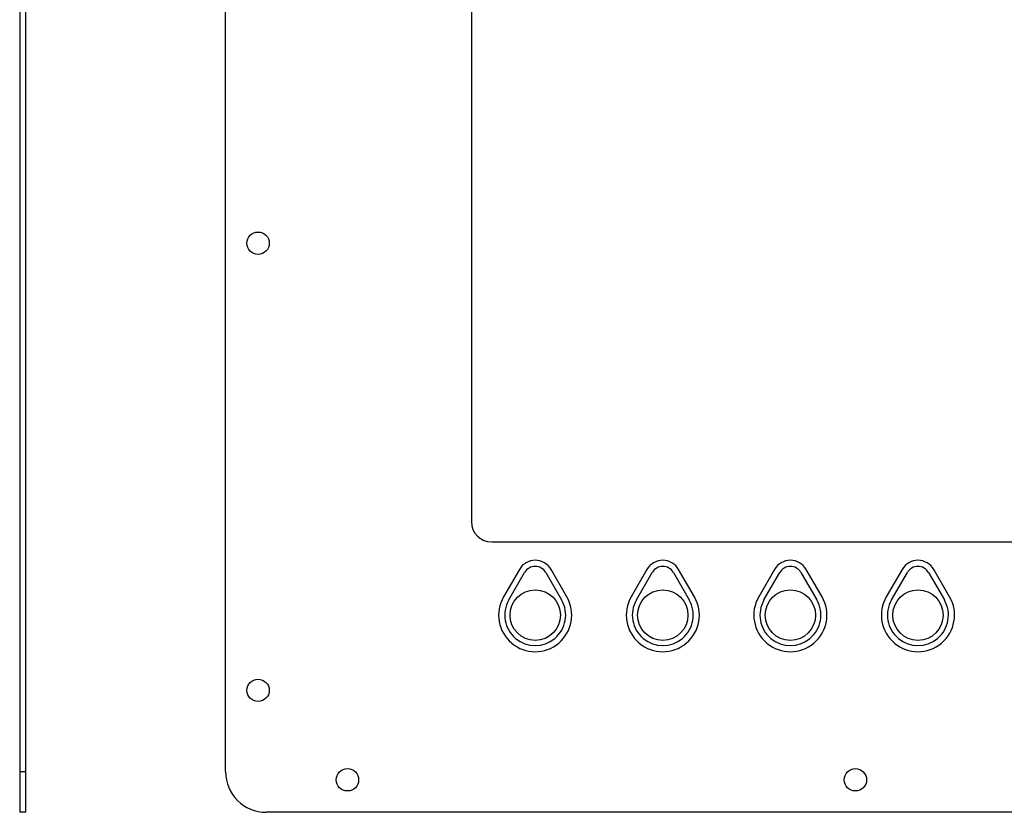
# Model space of a CAD drawing. Extents: x -113 to 891, y -160 to 230.
# Tile 2 of 9: x 406 to 648, y -160 to 35. Entities that reach past the tile are written whole.
import ezdxf

# ---------------------------------------------------------------- set-up
doc = ezdxf.new("R2010")
doc.units = 0
doc.header["$LTSCALE"] = 23.1
doc.layers.get('0').update_dxf_attribs({"linetype": 'CONTINUOUS'})

msp = doc.modelspace()

# ---------------------------------------------------------------- linework, layer by layer
at = {"color": 7, "linetype": 'CONTINUOUS'}
for p, q in [((405.69, 229.58), (405.69, -160.42)), ((407.19, -160.42), (407.19, 229.58)), ((456.35, -150.42), (456.35, 219.58)), ((516.85, 138.08), (516.85, -88.92)), ((521.85, -93.92), (825.85, -93.92)), ((528.65, -100.67), (524.76, -107.42)), ((526.05, -108.17), (529.95, -101.42)), ((535.15, -101.42), (539.04, -108.17)), ((540.34, -107.42), (536.45, -100.67)), ((560.05, -100.67), (556.16, -107.42)), ((557.45, -108.17), (561.35, -101.42)), ((566.55, -101.42), (570.44, -108.17)), ((571.74, -107.42), (567.85, -100.67)), ((591.45, -100.67), (587.56, -107.42)), ((588.85, -108.17), (592.75, -101.42)), ((597.95, -101.42), (601.84, -108.17)), ((603.14, -107.42), (599.25, -100.67)), ((622.85, -100.67), (618.96, -107.42)), ((620.25, -108.17), (624.15, -101.42)), ((629.35, -101.42), (633.24, -108.17)), ((634.54, -107.42), (630.65, -100.67)), ((407.19, -160.42), (405.69, -160.42)), ((881.35, -160.42), (466.35, -160.42))]:
    msp.add_line(p, q, dxfattribs=at)
at = {"color": 9, "linetype": 'CONTINUOUS'}
msp.add_line((405.69, -150.42), (407.19, -150.42), dxfattribs=at)
at = {"color": 7, "linetype": 'CONTINUOUS'}
for centre, radius in [((464.35, -20.42), 2.75), ((532.55, -111.92), 6.2), ((563.95, -111.92), 6.2), ((595.35, -111.92), 6.2), ((626.75, -111.92), 6.2), ((464.35, -130.42), 2.75), ((486.35, -152.42), 2.75), ((611.35, -152.42), 2.75)]:
    msp.add_circle(centre, radius, dxfattribs=at)
for centre, radius, start, end in [((521.85, -88.92), 5, 180, 270), ((532.55, -102.92), 4.5, 30, 150), ((563.95, -102.92), 4.5, 30, 150), ((595.35, -102.92), 4.5, 30, 150), ((626.75, -102.92), 4.5, 30, 150), ((532.55, -102.92), 3, 30, 150), ((563.95, -102.92), 3, 30, 150), ((595.35, -102.92), 3, 30, 150), ((626.75, -102.92), 3, 30, 150), ((532.55, -111.92), 9, 150, 30), ((532.55, -111.92), 7.5, 150, 30), ((563.95, -111.92), 9, 150, 30), ((563.95, -111.92), 7.5, 150, 30), ((595.35, -111.92), 9, 150, 30), ((595.35, -111.92), 7.5, 150, 30), ((626.75, -111.92), 9, 150, 30), ((626.75, -111.92), 7.5, 150, 30), ((466.35, -150.42), 10, 180, 270)]:
    msp.add_arc(centre, radius, start, end, dxfattribs=at)

doc.saveas('drawing.dxf')
